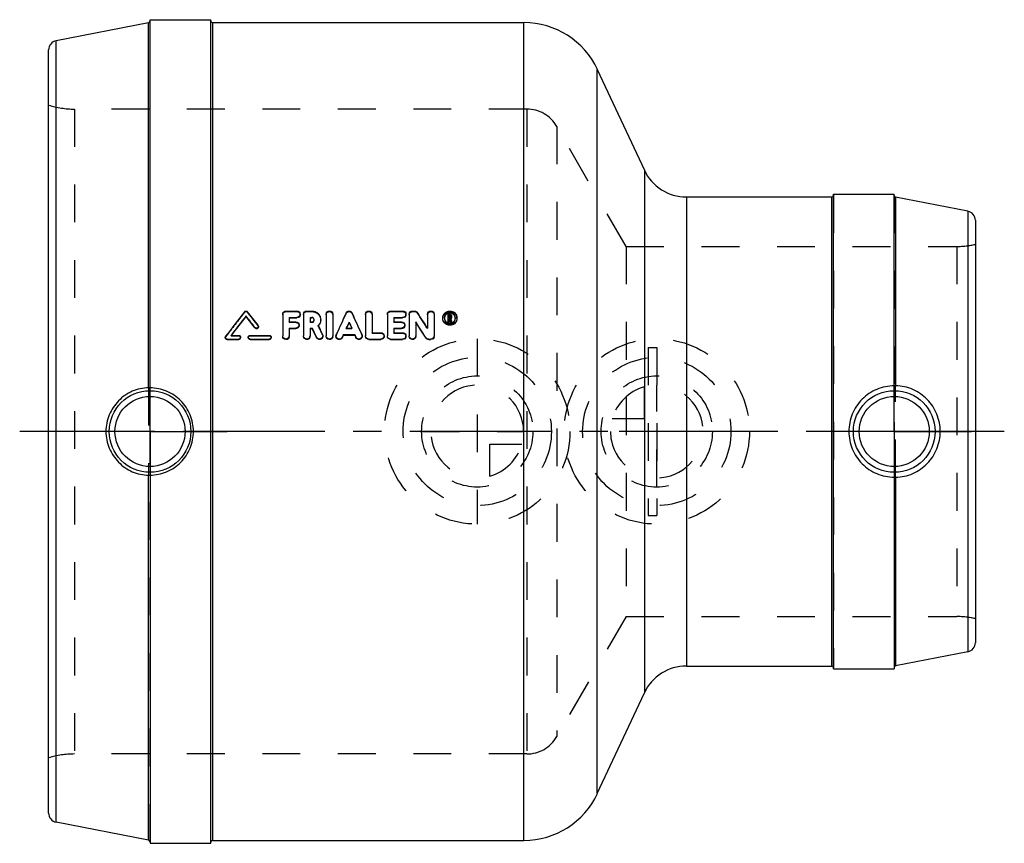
# Model space of a CAD drawing. Header units: millimetres. Extents: x 415 to 585, y 429 to 571.
import ezdxf

# ---------------------------------------------------------------- set-up
doc = ezdxf.new("R2010")
doc.units = ezdxf.units.MM
doc.header["$LTSCALE"] = 65.185185
doc.linetypes.add('CENTER', pattern=[0.6, 0.375, -0.075, 0.075, -0.075])
doc.linetypes.add('HIDDEN', pattern=[0.2, 0.1, -0.1])
for name, color, linetype in [('ACHSEN_S', 7, 'CONTINUOUS'), ('KOERPER', 7, 'CONTINUOUS'), ('KONST.EL_MIT_GEO', 7, 'CONTINUOUS'), ('KURVEN', 7, 'CONTINUOUS')]:
    doc.layers.add(name, color=color, linetype=linetype)

msp = doc.modelspace()

# ---------------------------------------------------------------- linework, layer by layer
at = {"layer": 'ACHSEN_S', "color": 2, "linetype": 'CENTER'}
msp.add_line((585, 500), (415, 500), dxfattribs=at)
at = {"layer": 'KOERPER', "color": 7, "linetype": 'Continuous'}
for p, q in [((437.5, 507.52), (437.5, 571.1)), ((437.5, 571.1), (448, 571.1)), ((448, 428.9), (448, 571.1)), ((448.3, 570.6), (502.05, 570.6)), ((514.73, 562.52), (522.85, 545.12)), ((555.5, 541), (566, 541)), ((555.5, 459), (555.5, 541)), ((566, 507.88), (566, 541)), ((530.1, 540.5), (555.2, 540.5)), ((437.5, 492.48), (437.5, 428.9)), ((566, 492.12), (566, 459)), ((530.1, 459.5), (555.2, 459.5)), ((555.5, 459), (566, 459)), ((514.73, 437.48), (522.85, 454.88)), ((437.5, 428.9), (448, 428.9)), ((448.3, 429.4), (502.05, 429.4))]:
    msp.add_line(p, q, dxfattribs=at)
at = {"layer": 'KOERPER', "color": 2, "linetype": 'CENTER'}
for p, q in [((437.5, 500), (437.5, 507.52)), ((566, 500), (566, 507.88)), ((437.5, 500), (424.19, 500)), ((437.5, 500), (437.5, 492.48)), ((437.5, 500), (450.81, 500)), ((566, 500), (552.69, 500)), ((566, 500), (579.31, 500)), ((566, 500), (566, 492.12))]:
    msp.add_line(p, q, dxfattribs=at)
at = {"layer": 'KOERPER', "color": 7, "linetype": 'Continuous'}
for points, knots in [([(445, 500), (445, 500.98), (444.61, 502.95), (442.95, 505.45), (440.45, 507.13), (438.48, 507.52), (437.5, 507.52)], [0, 0, 0, 0, 0.250124, 0.500017, 0.749901, 1, 1, 1, 1]), ([(566, 507.88), (564.98, 507.88), (562.91, 507.46), (560.31, 505.7), (558.57, 503.09), (558.16, 501.02), (558.16, 500)], [0, 0, 0, 0, 0.250346, 0.499958, 0.7496, 1, 1, 1, 1]), ([(437.5, 492.48), (438.48, 492.48), (440.45, 492.87), (442.95, 494.55), (444.61, 497.05), (445, 499.02), (445, 500)], [0, 0, 0, 0, 0.250098, 0.499984, 0.749875, 1, 1, 1, 1]), ([(558.16, 500), (558.16, 498.98), (558.57, 496.91), (560.31, 494.3), (562.91, 492.54), (564.98, 492.12), (566, 492.12)], [0, 0, 0, 0, 0.2504, 0.500043, 0.749654, 1, 1, 1, 1])]:
    msp.add_open_spline(points, degree=3, knots=knots, dxfattribs=at)
at = {"layer": 'KONST.EL_MIT_GEO', "color": 7, "linetype": 'Continuous'}
for p, q in [((437.26, 570.55), (421.29, 567.45)), ((437.26, 507.55), (437.26, 570.55)), ((448.3, 570.6), (448.3, 429.4)), ((502.05, 429.4), (502.05, 570.6)), ((421.29, 432.55), (421.29, 567.45)), ((420, 434.12), (420, 565.88)), ((514.73, 437.48), (514.73, 562.52)), ((522.85, 545.12), (522.85, 454.88)), ((530.1, 540.5), (530.1, 459.5)), ((555.2, 459.5), (555.2, 540.5)), ((578.71, 538.03), (566.24, 540.45)), ((566.24, 540.45), (566.24, 507.9)), ((578.71, 538.03), (578.71, 461.97)), ((580, 536.46), (580, 463.54)), ((460.41, 520.26), (460.41, 516.5)), ((460.98, 520.8), (462.86, 520.8)), ((464, 520.26), (464, 516.5)), ((464.56, 520.8), (465.44, 520.8)), ((467.91, 520.26), (467.91, 516.5)), ((469.04, 520.26), (469.04, 516.5)), ((474.71, 520.26), (474.71, 516.5)), ((475.84, 520.26), (475.84, 517.05)), ((478.48, 520.26), (478.48, 516.5)), ((479.05, 520.8), (481.13, 520.8)), ((482.26, 520.26), (482.26, 516.5)), ((482.82, 520.8), (483.2, 520.8)), ((485.43, 520.26), (485.43, 517.84)), ((486.56, 520.26), (486.56, 516.5)), ((488.99, 518.9), (488.99, 520.26)), ((488.99, 520.26), (489.27, 520.26)), ((454.08, 519.87), (454.08, 519.96)), ((461.54, 519.71), (461.54, 518.93)), ((461.54, 519.71), (462.86, 519.71)), ((461.54, 519.63), (462.86, 519.63)), ((461.54, 518.93), (462.68, 518.93)), ((462.86, 519.63), (462.86, 519.71)), ((465.13, 519.71), (465.13, 518.93)), ((465.13, 519.71), (465.44, 519.71)), ((465.13, 519.63), (465.44, 519.63)), ((465.13, 518.93), (465.44, 518.93)), ((465.44, 519.63), (465.44, 519.71)), ((471.88, 518.82), (471.88, 518.9)), ((479.61, 519.71), (479.61, 518.93)), ((479.61, 519.71), (481.12, 519.71)), ((479.61, 519.63), (481.12, 519.63)), ((479.61, 518.93), (480.94, 518.93)), ((481.12, 519.63), (481.12, 519.71)), ((483.39, 518.93), (483.39, 516.5)), ((488.99, 518.98), (489.18, 518.98)), ((488.99, 518.9), (489.18, 518.9)), ((489.16, 520.07), (489.16, 519.69)), ((489.16, 520.07), (489.27, 520.07)), ((489.16, 519.99), (489.27, 519.99)), ((489.16, 519.69), (489.27, 519.69)), ((489.18, 518.9), (489.18, 519.51)), ((489.18, 519.51), (489.24, 519.51)), ((489.18, 519.43), (489.24, 519.43)), ((489.24, 519.51), (489.26, 519.39)), ((489.24, 519.43), (489.25, 519.37)), ((489.25, 519.37), (489.29, 519.19)), ((489.26, 519.39), (489.32, 519.16)), ((489.27, 519.99), (489.27, 520.07)), ((489.29, 519.19), (489.3, 519.13)), ((489.3, 519.13), (489.35, 518.94)), ((489.32, 519.16), (489.33, 519.1)), ((489.33, 519.1), (489.35, 519.02)), ((489.35, 519.02), (489.36, 518.98)), ((489.36, 518.9), (489.36, 518.98)), ((489.36, 518.98), (489.55, 518.98)), ((489.36, 518.9), (489.55, 518.9)), ((489.37, 519.98), (489.37, 519.79)), ((489.42, 519.55), (489.46, 519.36)), ((489.46, 519.36), (489.48, 519.3)), ((489.48, 519.3), (489.54, 519.04)), ((489.54, 519.04), (489.55, 518.98)), ((489.55, 519.98), (489.55, 519.79)), ((489.55, 518.9), (489.55, 518.98)), ((455.62, 517.87), (455.62, 517.95)), ((461.54, 517.84), (461.54, 516.5)), ((461.54, 517.84), (462.67, 517.84)), ((461.54, 517.76), (462.67, 517.76)), ((462.67, 517.76), (462.67, 517.84)), ((465.13, 517.84), (465.13, 516.5)), ((465.13, 517.84), (465.51, 517.84)), ((465.13, 517.76), (465.51, 517.76)), ((465.51, 517.76), (465.51, 517.84)), ((466.54, 518.29), (466.63, 518.12)), ((471.39, 517.84), (472.36, 517.84)), ((475.84, 517.05), (477.35, 517.05)), ((479.61, 517.84), (479.61, 517.05)), ((479.61, 517.84), (480.94, 517.84)), ((479.61, 517.76), (480.94, 517.76)), ((479.61, 517.05), (481.13, 517.05)), ((480.94, 517.76), (480.94, 517.84)), ((450.83, 515.88), (450.83, 515.95)), ((450.83, 515.95), (452.81, 515.95)), ((450.83, 515.88), (452.81, 515.88)), ((451.49, 516.59), (452.81, 516.59)), ((452.81, 515.88), (452.81, 515.95)), ((454.79, 516.59), (458.1, 516.59)), ((454.79, 515.88), (454.79, 515.95)), ((454.79, 515.95), (458.09, 515.95)), ((454.79, 515.88), (458.09, 515.88)), ((458.09, 515.88), (458.09, 515.95)), ((466.26, 516.2), (466.26, 516.27)), ((470.9, 516.73), (470.69, 516.28)), ((470.9, 516.66), (470.69, 516.21)), ((470.69, 516.21), (470.69, 516.28)), ((470.9, 516.66), (470.9, 516.73)), ((470.9, 516.73), (472.85, 516.73)), ((470.9, 516.66), (472.85, 516.66)), ((472.85, 516.66), (472.85, 516.73)), ((472.85, 516.73), (473.06, 516.28)), ((472.85, 516.66), (473.06, 516.21)), ((473.06, 516.21), (473.06, 516.28)), ((475.28, 515.88), (475.27, 515.95)), ((475.27, 515.95), (477.35, 515.95)), ((475.28, 515.88), (477.35, 515.88)), ((477.35, 515.88), (477.35, 515.95)), ((479.05, 515.88), (479.05, 515.95)), ((479.05, 515.95), (481.12, 515.95)), ((479.05, 515.88), (481.12, 515.88)), ((481.12, 515.88), (481.12, 515.95)), ((485.14, 516.14), (485.14, 516.21)), ((485.62, 515.88), (485.62, 515.95)), ((485.62, 515.95), (485.99, 515.95)), ((485.62, 515.88), (485.99, 515.88)), ((485.99, 515.88), (485.99, 515.95)), ((437.26, 429.45), (437.26, 492.45)), ((566.24, 492.1), (566.24, 459.55)), ((578.71, 461.97), (566.24, 459.55)), ((437.26, 429.45), (421.29, 432.55))]:
    msp.add_line(p, q, dxfattribs=at)
at = {"layer": 'KONST.EL_MIT_GEO', "color": 8, "linetype": 'HIDDEN'}
for p, q in [((437.5, 429.15), (437.5, 570.85)), ((448, 429.1), (448, 570.9)), ((424.45, 555.67), (424.45, 444.32)), ((502.54, 555.67), (424.45, 555.67)), ((502.54, 555.67), (502.54, 444.32)), ((507.73, 552.67), (507.73, 447.32)), ((519.7, 531.95), (507.73, 552.67)), ((555.5, 540.8), (555.5, 459.2)), ((566, 540.75), (566, 459.25)), ((519.7, 531.95), (519.7, 468.05)), ((519.7, 531.95), (576.78, 531.95)), ((576.78, 531.95), (576.78, 468.05)), ((453.81, 520.58), (453.81, 520.67)), ((454.34, 520.58), (454.34, 520.67)), ((460.98, 520.71), (460.98, 520.8)), ((460.98, 520.71), (462.86, 520.71)), ((462.86, 520.71), (462.86, 520.8)), ((463.43, 520.17), (463.43, 520.26)), ((464.56, 520.71), (464.56, 520.8)), ((464.56, 520.71), (465.44, 520.71)), ((465.44, 520.71), (465.44, 520.8)), ((471.36, 520.39), (471.36, 520.48)), ((472.39, 520.39), (472.39, 520.48)), ((479.05, 520.71), (479.05, 520.8)), ((479.05, 520.71), (481.12, 520.71)), ((481.12, 520.71), (481.13, 520.8)), ((481.69, 520.17), (481.69, 520.26)), ((482.82, 520.71), (482.82, 520.8)), ((482.82, 520.71), (483.2, 520.71)), ((483.2, 520.71), (483.2, 520.8)), ((483.68, 520.46), (483.68, 520.55)), ((489.27, 520.17), (489.27, 520.26)), ((461.54, 518.85), (461.54, 518.93)), ((461.54, 518.85), (462.67, 518.85)), ((462.67, 518.85), (462.68, 518.93)), ((465.13, 518.85), (465.13, 518.93)), ((465.13, 518.85), (465.44, 518.85)), ((465.44, 518.85), (465.44, 518.93)), ((465.84, 519.24), (465.84, 519.32)), ((466.97, 519.24), (466.97, 519.32)), ((479.61, 518.85), (479.61, 518.93)), ((479.61, 518.85), (480.94, 518.85)), ((480.94, 518.85), (480.94, 518.93)), ((488.05, 519.53), (488.05, 519.62)), ((488.33, 519.53), (488.33, 519.62)), ((488.99, 520.17), (489.27, 520.17)), ((489.16, 519.61), (489.16, 519.69)), ((489.16, 519.61), (489.27, 519.61)), ((489.24, 519.43), (489.24, 519.51)), ((489.27, 519.61), (489.27, 519.69)), ((489.35, 518.94), (489.36, 518.9)), ((489.37, 519.71), (489.37, 519.79)), ((489.42, 519.47), (489.42, 519.55)), ((489.42, 519.47), (489.55, 518.9)), ((489.55, 519.71), (489.55, 519.79)), ((490.22, 519.53), (490.22, 519.62)), ((490.5, 519.53), (490.5, 519.62)), ((456.15, 518.26), (456.15, 518.33)), ((456.22, 518.07), (456.22, 518.14)), ((463.24, 518.31), (463.24, 518.39)), ((466.54, 518.21), (466.54, 518.29)), ((471.39, 517.76), (471.39, 517.84)), ((471.42, 517.82), (471.39, 517.76)), ((471.39, 517.76), (472.36, 517.76)), ((472.33, 517.82), (472.36, 517.76)), ((472.36, 517.76), (472.36, 517.84)), ((475.84, 516.98), (475.84, 517.05)), ((475.84, 516.98), (477.35, 516.98)), ((477.35, 516.98), (477.35, 517.05)), ((479.61, 516.98), (479.61, 517.05)), ((479.61, 516.98), (481.12, 516.98)), ((481.12, 516.98), (481.13, 517.05)), ((481.5, 518.31), (481.5, 518.39)), ((485.43, 517.76), (485.43, 517.84)), ((450.5, 516.27), (450.5, 516.2)), ((450.57, 516.4), (450.57, 516.47)), ((451.49, 516.52), (451.49, 516.59)), ((451.52, 516.57), (451.49, 516.52)), ((451.49, 516.52), (452.81, 516.52)), ((451.54, 516.59), (451.52, 516.57)), ((452.81, 516.52), (452.81, 516.59)), ((453.14, 516.2), (453.14, 516.27)), ((454.46, 516.27), (454.46, 516.2)), ((454.79, 516.52), (454.79, 516.59)), ((454.79, 516.52), (458.09, 516.52)), ((458.09, 516.52), (458.1, 516.59)), ((458.42, 516.2), (458.42, 516.27)), ((460.41, 516.43), (460.41, 516.5)), ((461.54, 516.43), (461.54, 516.5)), ((464, 516.43), (464, 516.5)), ((465.13, 516.43), (465.13, 516.5)), ((467.29, 516.67), (467.29, 516.74)), ((467.34, 516.43), (467.34, 516.5)), ((467.91, 516.43), (467.91, 516.5)), ((469.04, 516.43), (469.04, 516.5)), ((469.61, 516.5), (469.61, 516.44)), ((469.66, 516.65), (469.66, 516.72)), ((474.1, 516.65), (474.1, 516.72)), ((474.14, 516.43), (474.14, 516.5)), ((474.71, 516.43), (474.71, 516.5)), ((477.92, 516.43), (477.92, 516.5)), ((478.48, 516.43), (478.48, 516.5)), ((481.69, 516.43), (481.69, 516.5)), ((482.26, 516.43), (482.26, 516.5)), ((483.39, 516.43), (483.39, 516.5)), ((486.56, 516.43), (486.56, 516.5)), ((523.5, 514.5), (525, 514.5)), ((523.5, 514.5), (523.5, 485.5)), ((525, 514.5), (525, 485.5)), ((437.26, 507.55), (437.26, 492.45)), ((566.24, 492.1), (566.24, 507.9)), ((523.5, 485.5), (525, 485.5)), ((519.7, 468.05), (507.73, 447.32)), ((519.7, 468.05), (576.78, 468.05)), ((502.54, 444.32), (424.45, 444.32))]:
    msp.add_line(p, q, dxfattribs=at)
at = {"layer": 'KONST.EL_MIT_GEO', "color": 7, "linetype": 'Continuous'}
for centre, radius in [((437.5, 500), 7.05), ((566, 500), 7.05), ((437.5, 500), 6.05), ((566, 500), 6.05)]:
    msp.add_circle(centre, radius, dxfattribs=at)
for centre, radius, start, end in [((437.2, 570.85), 0.3, 281, 360), ((448.3, 570.9), 0.3, 180, 270), ((502.05, 556.6), 14, 25, 90), ((421.6, 565.88), 1.6, 101, 180), ((530.1, 548.5), 8, 205, 270), ((555.2, 540.8), 0.3, 270, 360), ((566.3, 540.75), 0.3, 180, 259), ((578.4, 536.46), 1.6, 360, 79), ((1057.01, 52.6), 763.51, 142.18966, 142.58817), ((-145.95, 54.86), 759.82, 37.58771, 37.81058), ((1247.45, 166.08), 853.18, 155.4566, 155.7333), ((-303.51, 166.16), 852.98, 24.26664, 24.54338), ((-154.27, 106.74), 760.4, 32.7266, 32.96945), ((489.27, 519.96), 0.299, 82.4964, 89.9234), ((1059.72, 51.16), 765.88, 142.2583, 142.57554), ((1056.35, 51.7), 762.84, 142.14062, 142.45162), ((-149.64, 52.65), 763.44, 37.55175, 37.74181), ((-146.43, 53.07), 760.6, 37.6692, 37.85947), ((465.46, 519.32), 0.38, 354.0316, 0.0512), ((-164.91, 100.74), 771.47, 32.58396, 32.82427), ((-161.02, 101.4), 767.81, 32.6943, 32.93503), ((489.17, 519.62), 1.13, 167.4825, 180.1306), ((489.27, 519.68), 0.973, 247.1382, 260.7943), ((489.28, 519.79), 0.28, 300.9846, 320.3323), ((489.27, 519.67), 0.965, 280.0261, 293.1288), ((489.28, 519.71), 0.272, 307.4697, 320.7694), ((489.28, 519.98), 0.272, 15.8605, 22.9205), ((489.37, 519.62), 1.13, 359.9219, 12.5855), ((-296.81, 152.24), 845.46, 25.50373, 25.62143), ((-291.57, 153.14), 840.31, 25.59827, 25.71628), ((450.82, 516.27), 0.316, 168.8244, 180.0364), ((454.78, 516.27), 0.317, 166.0662, 180.047), ((470.16, 516.5), 0.549, 171.2978, 179.7182), ((578.4, 463.54), 1.6, 281, 0), ((530.1, 451.5), 8, 90, 155), ((555.2, 459.2), 0.3, 0, 90), ((566.3, 459.25), 0.3, 101, 180), ((502.05, 443.4), 14, 270, 335), ((421.6, 434.12), 1.6, 180, 259), ((437.2, 429.15), 0.3, 0, 79), ((448.3, 429.1), 0.3, 90, 180)]:
    msp.add_arc(centre, radius, start, end, dxfattribs=at)
at = {"layer": 'KONST.EL_MIT_GEO', "color": 8, "linetype": 'HIDDEN'}
for centre, radius, start, end in [((424.45, 570.67), 15, 252.7461, 270), ((502.54, 549.67), 6, 30, 90), ((576.78, 546.95), 15, 270, 282.4015), ((1053.79, 53.04), 760.64, 142.07192, 142.47087), ((-141.78, 56.04), 755.76, 37.70506, 37.92848), ((1241.76, 167.1), 847.55, 155.36469, 155.64217), ((-298.01, 167.1), 847.55, 24.35783, 24.63531), ((-150.45, 107.38), 756.8, 32.83719, 33.08047), ((462.92, 520.17), 0.512, 352.0666, 359.9958), ((465.48, 519.24), 0.364, 359.9953, 6.0714), ((481.18, 520.17), 0.512, 352.0666, 359.9958), ((489.25, 519.53), 0.916, 177.493, 180.0084), ((489.27, 519.73), 0.296, 300.9835, 307.4294), ((489.31, 519.53), 0.911, 359.9922, 2.5446), ((462.72, 518.31), 0.518, 352.116, 359.9964), ((465.43, 519.32), 1.57, 315.0837, 317.1851), ((-287.15, 154.66), 836.8, 25.63328, 25.75096), ((480.98, 518.31), 0.518, 352.116, 359.9964), ((452.82, 516.2), 0.32, 346.8293, 359.992), ((458.1, 516.2), 0.32, 346.8293, 359.992), ((461, 516.43), 0.544, 352.03, 0.0496), ((464.58, 516.43), 0.544, 352.03, 0.0496), ((466.79, 516.43), 0.55, 354.2894, 359.9788), ((468.5, 516.43), 0.544, 352.03, 0.0496), ((473.59, 516.43), 0.55, 353.005, 359.9795), ((477.39, 516.43), 0.525, 352.1637, 359.997), ((481.17, 516.43), 0.525, 352.1637, 359.997), ((482.84, 516.43), 0.544, 352.03, 0.0496), ((486.02, 516.43), 0.543, 352.3112, 0.0465), ((576.78, 453.05), 15, 77.5985, 90), ((502.54, 450.32), 6, 270, 330), ((424.45, 429.32), 15, 90, 107.2539)]:
    msp.add_arc(centre, radius, start, end, dxfattribs=at)
at = {"layer": 'KONST.EL_MIT_GEO', "color": 7, "linetype": 'Continuous'}
for points, knots in [([(453.81, 520.67), (453.87, 520.75), (454.08, 520.85), (454.28, 520.75), (454.34, 520.67)], [0, 0, 0, 0, 0.500065, 1, 1, 1, 1]), ([(460.41, 520.26), (460.41, 520.4), (460.54, 520.69), (460.83, 520.8), (460.98, 520.8)], [0, 0, 0, 0, 0.492536, 1, 1, 1, 1]), ([(462.86, 520.8), (463.01, 520.8), (463.3, 520.69), (463.43, 520.4), (463.43, 520.26)], [0, 0, 0, 0, 0.507504, 1, 1, 1, 1]), ([(463.43, 520.26), (463.43, 520.12), (463.3, 519.82), (463.01, 519.71), (462.86, 519.71)], [0, 0, 0, 0, 0.492735, 1, 1, 1, 1]), ([(464, 520.26), (464, 520.4), (464.12, 520.69), (464.42, 520.8), (464.56, 520.8)], [0, 0, 0, 0, 0.492536, 1, 1, 1, 1]), ([(465.44, 520.8), (465.64, 520.8), (466.04, 520.73), (466.55, 520.4), (466.89, 519.91), (466.97, 519.51), (466.97, 519.32)], [0, 0, 0, 0, 0.254752, 0.506493, 0.754404, 1, 1, 1, 1]), ([(467.91, 520.26), (467.91, 520.4), (468.04, 520.69), (468.48, 520.86), (468.91, 520.69), (469.04, 520.4), (469.04, 520.26)], [0, 0, 0, 0, 0.246287, 0.500024, 0.753758, 1, 1, 1, 1]), ([(471.36, 520.48), (471.4, 520.57), (471.55, 520.74), (471.88, 520.83), (472.2, 520.74), (472.35, 520.57), (472.39, 520.48)], [0, 0, 0, 0, 0.247403, 0.500018, 0.752619, 1, 1, 1, 1]), ([(474.71, 520.26), (474.71, 520.4), (474.84, 520.69), (475.28, 520.86), (475.71, 520.69), (475.84, 520.4), (475.84, 520.26)], [0, 0, 0, 0, 0.246287, 0.500024, 0.753758, 1, 1, 1, 1]), ([(478.48, 520.26), (478.48, 520.4), (478.61, 520.69), (478.91, 520.8), (479.05, 520.8)], [0, 0, 0, 0, 0.492536, 1, 1, 1, 1]), ([(481.69, 520.26), (481.69, 520.12), (481.57, 519.82), (481.27, 519.71), (481.12, 519.71)], [0, 0, 0, 0, 0.492735, 1, 1, 1, 1]), ([(481.13, 520.8), (481.27, 520.8), (481.57, 520.69), (481.69, 520.4), (481.69, 520.26)], [0, 0, 0, 0, 0.507504, 1, 1, 1, 1]), ([(482.26, 520.26), (482.26, 520.4), (482.38, 520.69), (482.68, 520.8), (482.82, 520.8)], [0, 0, 0, 0, 0.492536, 1, 1, 1, 1]), ([(483.2, 520.8), (483.29, 520.8), (483.48, 520.76), (483.63, 520.62), (483.68, 520.55)], [0, 0, 0, 0, 0.504434, 1, 1, 1, 1]), ([(485.43, 520.26), (485.43, 520.4), (485.56, 520.69), (485.99, 520.86), (486.43, 520.69), (486.56, 520.4), (486.56, 520.26)], [0, 0, 0, 0, 0.246287, 0.500024, 0.753758, 1, 1, 1, 1]), ([(488.07, 519.86), (488.13, 520.12), (488.45, 520.62), (489.27, 520.89), (490.1, 520.62), (490.42, 520.13), (490.47, 519.87)], [0, 0, 0, 0, 0.246857, 0.499977, 0.753118, 1, 1, 1, 1]), ([(488.89, 520.45), (488.73, 520.38), (488.44, 520.15), (488.33, 519.79), (488.33, 519.62)], [0, 0, 0, 0, 0.504818, 1, 1, 1, 1]), ([(488.9, 520.37), (488.8, 520.33), (488.62, 520.21), (488.48, 520.04), (488.43, 519.95)], [0, 0, 0, 0, 0.503618, 1, 1, 1, 1]), ([(489.64, 520.46), (489.52, 520.5), (489.27, 520.55), (489.01, 520.5), (488.89, 520.45)], [0, 0, 0, 0, 0.500202, 1, 1, 1, 1]), ([(490.22, 519.62), (490.22, 519.79), (490.1, 520.16), (489.81, 520.39), (489.64, 520.46)], [0, 0, 0, 0, 0.495104, 1, 1, 1, 1]), ([(490.11, 519.95), (490.04, 520.09), (489.88, 520.25), (489.69, 520.35), (489.64, 520.37)], [0, 0, 0, 0, 0.745898, 1, 1, 1, 1]), ([(462.68, 518.93), (462.82, 518.93), (463.12, 518.82), (463.24, 518.53), (463.24, 518.39)], [0, 0, 0, 0, 0.506156, 1, 1, 1, 1]), ([(463.42, 520.1), (463.41, 519.97), (463.27, 519.72), (463, 519.63), (462.86, 519.63)], [0, 0, 0, 0, 0.493271, 1, 1, 1, 1]), ([(465.84, 519.32), (465.84, 519.42), (465.75, 519.63), (465.54, 519.71), (465.44, 519.71)], [0, 0, 0, 0, 0.493019, 1, 1, 1, 1]), ([(465.76, 519.47), (465.7, 519.54), (465.59, 519.61), (465.47, 519.63), (465.44, 519.63)], [0, 0, 0, 0, 0.739627, 1, 1, 1, 1]), ([(465.44, 518.93), (465.54, 518.93), (465.73, 519), (465.83, 519.19), (465.84, 519.28)], [0, 0, 0, 0, 0.506458, 1, 1, 1, 1]), ([(466.97, 519.32), (466.97, 519.13), (466.9, 518.75), (466.68, 518.43), (466.54, 518.29)], [0, 0, 0, 0, 0.497089, 1, 1, 1, 1]), ([(466.97, 519.24), (466.97, 519.06), (466.9, 518.7), (466.71, 518.39), (466.58, 518.26)], [0, 0, 0, 0, 0.496716, 1, 1, 1, 1]), ([(480.94, 518.93), (481.08, 518.93), (481.38, 518.82), (481.5, 518.53), (481.5, 518.39)], [0, 0, 0, 0, 0.506156, 1, 1, 1, 1]), ([(481.69, 520.1), (481.67, 519.97), (481.53, 519.72), (481.26, 519.63), (481.12, 519.63)], [0, 0, 0, 0, 0.493271, 1, 1, 1, 1]), ([(490.5, 519.62), (490.5, 519.46), (490.43, 519.15), (490.07, 518.63), (489.27, 518.3), (488.47, 518.63), (488.11, 519.15), (488.04, 519.46), (488.05, 519.62)], [0, 0, 0, 0, 0.123868, 0.249163, 0.499984, 0.750817, 0.876124, 1, 1, 1, 1]), ([(490.47, 519.28), (490.41, 519.03), (490.1, 518.53), (489.27, 518.26), (488.45, 518.53), (488.13, 519.03), (488.07, 519.28)], [0, 0, 0, 0, 0.247142, 0.500107, 0.753059, 1, 1, 1, 1]), ([(488.43, 519.21), (488.5, 519.07), (488.66, 518.9), (488.85, 518.8), (488.9, 518.78)], [0, 0, 0, 0, 0.745736, 1, 1, 1, 1]), ([(489.37, 519.98), (489.37, 520), (489.34, 520.05), (489.29, 520.07), (489.27, 520.07)], [0, 0, 0, 0, 0.492866, 1, 1, 1, 1]), ([(456.22, 518.14), (456.22, 518.08), (456.17, 517.94), (456, 517.82), (455.78, 517.81), (455.66, 517.9), (455.62, 517.95)], [0, 0, 0, 0, 0.245801, 0.496171, 0.749265, 1, 1, 1, 1]), ([(456.2, 517.97), (456.19, 517.92), (456.12, 517.81), (455.95, 517.73), (455.76, 517.75), (455.66, 517.83), (455.62, 517.87)], [0, 0, 0, 0, 0.247235, 0.497851, 0.751355, 1, 1, 1, 1]), ([(463.24, 518.39), (463.24, 518.24), (463.12, 517.95), (462.82, 517.83), (462.67, 517.84)], [0, 0, 0, 0, 0.494068, 1, 1, 1, 1]), ([(463.24, 518.24), (463.22, 518.11), (463.08, 517.85), (462.81, 517.76), (462.67, 517.76)], [0, 0, 0, 0, 0.494182, 1, 1, 1, 1]), ([(477.35, 517.05), (477.5, 517.05), (477.79, 516.94), (477.92, 516.64), (477.92, 516.5)], [0, 0, 0, 0, 0.504933, 1, 1, 1, 1]), ([(481.5, 518.39), (481.5, 518.24), (481.38, 517.95), (481.08, 517.83), (480.94, 517.84)], [0, 0, 0, 0, 0.494068, 1, 1, 1, 1]), ([(481.5, 518.24), (481.48, 518.11), (481.34, 517.85), (481.07, 517.76), (480.94, 517.76)], [0, 0, 0, 0, 0.494182, 1, 1, 1, 1]), ([(481.13, 517.05), (481.27, 517.05), (481.57, 516.94), (481.69, 516.64), (481.69, 516.5)], [0, 0, 0, 0, 0.504933, 1, 1, 1, 1]), ([(450.83, 515.95), (450.75, 515.95), (450.57, 516.02), (450.5, 516.19), (450.5, 516.27)], [0, 0, 0, 0, 0.504861, 1, 1, 1, 1]), ([(450.83, 515.88), (450.75, 515.88), (450.57, 515.95), (450.5, 516.12), (450.5, 516.2)], [0, 0, 0, 0, 0.503894, 1, 1, 1, 1]), ([(452.81, 516.59), (452.9, 516.59), (453.07, 516.53), (453.14, 516.35), (453.14, 516.27)], [0, 0, 0, 0, 0.504956, 1, 1, 1, 1]), ([(453.14, 516.27), (453.14, 516.19), (453.07, 516.02), (452.9, 515.95), (452.81, 515.95)], [0, 0, 0, 0, 0.495186, 1, 1, 1, 1]), ([(453.13, 516.13), (453.12, 516.06), (453.03, 515.93), (452.88, 515.88), (452.81, 515.88)], [0, 0, 0, 0, 0.496277, 1, 1, 1, 1]), ([(454.79, 515.95), (454.71, 515.95), (454.53, 516.02), (454.46, 516.19), (454.46, 516.27)], [0, 0, 0, 0, 0.504859, 1, 1, 1, 1]), ([(454.79, 515.88), (454.71, 515.88), (454.54, 515.95), (454.46, 516.12), (454.46, 516.2)], [0, 0, 0, 0, 0.504826, 1, 1, 1, 1]), ([(454.47, 516.35), (454.49, 516.42), (454.57, 516.55), (454.72, 516.6), (454.79, 516.59)], [0, 0, 0, 0, 0.495715, 1, 1, 1, 1]), ([(458.42, 516.27), (458.42, 516.19), (458.35, 516.02), (458.18, 515.95), (458.09, 515.95)], [0, 0, 0, 0, 0.495186, 1, 1, 1, 1]), ([(458.42, 516.13), (458.4, 516.06), (458.31, 515.93), (458.17, 515.88), (458.09, 515.88)], [0, 0, 0, 0, 0.496277, 1, 1, 1, 1]), ([(458.1, 516.59), (458.18, 516.59), (458.35, 516.53), (458.42, 516.35), (458.42, 516.27)], [0, 0, 0, 0, 0.504956, 1, 1, 1, 1]), ([(461.54, 516.5), (461.54, 516.36), (461.42, 516.06), (460.98, 515.89), (460.54, 516.06), (460.41, 516.36), (460.41, 516.5)], [0, 0, 0, 0, 0.247657, 0.500019, 0.752385, 1, 1, 1, 1]), ([(461.54, 516.36), (461.52, 516.22), (461.37, 515.96), (460.94, 515.83), (460.53, 516.01), (460.41, 516.3), (460.41, 516.43)], [0, 0, 0, 0, 0.247137, 0.499545, 0.751901, 1, 1, 1, 1]), ([(465.13, 516.5), (465.13, 516.36), (465, 516.06), (464.56, 515.89), (464.12, 516.06), (463.99, 516.36), (464, 516.5)], [0, 0, 0, 0, 0.247657, 0.500019, 0.752385, 1, 1, 1, 1]), ([(465.12, 516.36), (465.1, 516.22), (464.95, 515.96), (464.52, 515.83), (464.11, 516.01), (464, 516.3), (464, 516.43)], [0, 0, 0, 0, 0.247137, 0.499545, 0.751901, 1, 1, 1, 1]), ([(467.34, 516.5), (467.34, 516.38), (467.25, 516.13), (466.91, 515.92), (466.51, 515.96), (466.32, 516.16), (466.26, 516.27)], [0, 0, 0, 0, 0.246808, 0.497716, 0.750415, 1, 1, 1, 1]), ([(467.34, 516.38), (467.33, 516.26), (467.22, 516.03), (466.88, 515.85), (466.5, 515.91), (466.32, 516.09), (466.26, 516.2)], [0, 0, 0, 0, 0.246903, 0.497564, 0.750182, 1, 1, 1, 1]), ([(469.04, 516.5), (469.04, 516.36), (468.92, 516.06), (468.47, 515.89), (468.03, 516.06), (467.91, 516.36), (467.91, 516.5)], [0, 0, 0, 0, 0.247657, 0.500019, 0.752385, 1, 1, 1, 1]), ([(469.04, 516.36), (469.02, 516.22), (468.86, 515.96), (468.43, 515.83), (468.02, 516.01), (467.91, 516.3), (467.91, 516.43)], [0, 0, 0, 0, 0.247137, 0.499545, 0.751901, 1, 1, 1, 1]), ([(470.69, 516.28), (470.64, 516.17), (470.45, 515.97), (470.05, 515.92), (469.7, 516.12), (469.61, 516.38), (469.61, 516.5)], [0, 0, 0, 0, 0.249512, 0.502267, 0.753261, 1, 1, 1, 1]), ([(470.69, 516.21), (470.64, 516.1), (470.45, 515.9), (470.05, 515.85), (469.7, 516.05), (469.61, 516.31), (469.61, 516.44)], [0, 0, 0, 0, 0.249162, 0.50188, 0.752962, 1, 1, 1, 1]), ([(474.14, 516.5), (474.14, 516.38), (474.05, 516.12), (473.7, 515.92), (473.3, 515.97), (473.11, 516.17), (473.06, 516.28)], [0, 0, 0, 0, 0.246846, 0.497825, 0.750527, 1, 1, 1, 1]), ([(474.14, 516.37), (474.12, 516.25), (474.01, 516.02), (473.67, 515.85), (473.29, 515.91), (473.11, 516.1), (473.06, 516.21)], [0, 0, 0, 0, 0.247013, 0.49778, 0.750342, 1, 1, 1, 1]), ([(475.27, 515.95), (475.13, 515.95), (474.83, 516.06), (474.71, 516.36), (474.71, 516.5)], [0, 0, 0, 0, 0.504748, 1, 1, 1, 1]), ([(475.28, 515.88), (475.13, 515.88), (474.83, 516), (474.71, 516.29), (474.71, 516.43)], [0, 0, 0, 0, 0.50383, 1, 1, 1, 1]), ([(477.92, 516.5), (477.92, 516.36), (477.79, 516.06), (477.49, 515.95), (477.35, 515.95)], [0, 0, 0, 0, 0.495276, 1, 1, 1, 1]), ([(477.91, 516.36), (477.89, 516.23), (477.76, 515.98), (477.48, 515.88), (477.35, 515.88)], [0, 0, 0, 0, 0.495163, 1, 1, 1, 1]), ([(479.05, 515.95), (478.9, 515.95), (478.61, 516.06), (478.48, 516.36), (478.48, 516.5)], [0, 0, 0, 0, 0.504748, 1, 1, 1, 1]), ([(479.05, 515.88), (478.91, 515.88), (478.61, 516), (478.48, 516.29), (478.48, 516.43)], [0, 0, 0, 0, 0.50383, 1, 1, 1, 1]), ([(481.69, 516.5), (481.69, 516.36), (481.57, 516.06), (481.27, 515.95), (481.12, 515.95)], [0, 0, 0, 0, 0.495276, 1, 1, 1, 1]), ([(481.69, 516.36), (481.67, 516.23), (481.53, 515.98), (481.26, 515.88), (481.12, 515.88)], [0, 0, 0, 0, 0.495163, 1, 1, 1, 1]), ([(483.39, 516.5), (483.39, 516.36), (483.26, 516.06), (482.82, 515.89), (482.38, 516.06), (482.26, 516.36), (482.26, 516.5)], [0, 0, 0, 0, 0.247657, 0.500019, 0.752385, 1, 1, 1, 1]), ([(483.38, 516.36), (483.36, 516.22), (483.21, 515.96), (482.78, 515.83), (482.37, 516.01), (482.26, 516.3), (482.26, 516.43)], [0, 0, 0, 0, 0.247137, 0.499545, 0.751901, 1, 1, 1, 1]), ([(485.62, 515.95), (485.52, 515.95), (485.33, 516), (485.19, 516.13), (485.14, 516.21)], [0, 0, 0, 0, 0.502683, 1, 1, 1, 1]), ([(485.62, 515.88), (485.52, 515.88), (485.33, 515.93), (485.19, 516.06), (485.14, 516.14)], [0, 0, 0, 0, 0.503382, 1, 1, 1, 1]), ([(486.56, 516.5), (486.56, 516.36), (486.44, 516.06), (486.14, 515.95), (485.99, 515.95)], [0, 0, 0, 0, 0.495278, 1, 1, 1, 1]), ([(486.56, 516.36), (486.54, 516.23), (486.4, 515.98), (486.13, 515.88), (485.99, 515.88)], [0, 0, 0, 0, 0.493514, 1, 1, 1, 1]), ([(437.26, 507.55), (436.3, 507.53), (434.36, 507.11), (431.92, 505.42), (430.28, 502.94), (429.89, 500.97), (429.89, 500)], [0, 0, 0, 0, 0.247906, 0.497736, 0.748672, 1, 1, 1, 1]), ([(437.5, 507.54), (437.5, 507.54), (437.46, 507.54), (437.43, 507.55), (437.35, 507.55), (437.29, 507.55), (437.26, 507.55)], [0, 0, 0, 0, 0.074951, 0.282788, 0.603819, 1, 1, 1, 1]), ([(566.24, 507.9), (566.21, 507.9), (566.15, 507.9), (566.07, 507.9), (566.03, 507.89), (566, 507.9), (566, 507.89)], [0, 0, 0, 0, 0.399217, 0.720078, 0.926011, 1, 1, 1, 1]), ([(573.94, 500), (573.94, 501.02), (573.54, 503.07), (571.83, 505.68), (569.28, 507.44), (567.25, 507.88), (566.24, 507.9)], [0, 0, 0, 0, 0.250909, 0.501756, 0.751994, 1, 1, 1, 1]), ([(429.89, 500), (429.89, 499.03), (430.28, 497.06), (431.92, 494.58), (434.36, 492.89), (436.3, 492.47), (437.26, 492.45)], [0, 0, 0, 0, 0.251331, 0.502269, 0.752095, 1, 1, 1, 1]), ([(566.24, 492.1), (567.25, 492.12), (569.28, 492.56), (571.83, 494.32), (573.54, 496.93), (573.94, 498.98), (573.94, 500)], [0, 0, 0, 0, 0.248007, 0.498249, 0.749095, 1, 1, 1, 1]), ([(437.26, 492.45), (437.29, 492.45), (437.35, 492.45), (437.43, 492.45), (437.46, 492.46), (437.5, 492.46), (437.5, 492.46)], [0, 0, 0, 0, 0.396181, 0.717211, 0.925048, 1, 1, 1, 1]), ([(566, 492.11), (566, 492.1), (566.03, 492.11), (566.07, 492.1), (566.15, 492.1), (566.21, 492.1), (566.24, 492.1)], [0, 0, 0, 0, 0.073988, 0.279922, 0.600783, 1, 1, 1, 1])]:
    msp.add_open_spline(points, degree=3, knots=knots, dxfattribs=at)
at = {"layer": 'KONST.EL_MIT_GEO', "color": 8, "linetype": 'HIDDEN'}
for points, knots in [([(453.81, 520.58), (453.87, 520.66), (454.08, 520.76), (454.28, 520.66), (454.34, 520.58)], [0, 0, 0, 0, 0.499798, 1, 1, 1, 1]), ([(460.41, 520.17), (460.41, 520.31), (460.54, 520.6), (460.83, 520.71), (460.98, 520.71)], [0, 0, 0, 0, 0.491984, 1, 1, 1, 1]), ([(462.86, 520.71), (463.01, 520.71), (463.3, 520.6), (463.43, 520.31), (463.43, 520.17)], [0, 0, 0, 0, 0.507091, 1, 1, 1, 1]), ([(464, 520.17), (464, 520.31), (464.12, 520.6), (464.42, 520.71), (464.56, 520.71)], [0, 0, 0, 0, 0.491984, 1, 1, 1, 1]), ([(465.44, 520.71), (465.64, 520.71), (466.04, 520.64), (466.55, 520.31), (466.89, 519.82), (466.97, 519.43), (466.97, 519.24)], [0, 0, 0, 0, 0.256663, 0.505938, 0.755283, 1, 1, 1, 1]), ([(467.91, 520.17), (467.91, 520.31), (468.04, 520.6), (468.47, 520.77), (468.91, 520.6), (469.04, 520.31), (469.04, 520.17)], [0, 0, 0, 0, 0.24628, 0.499471, 0.753012, 1, 1, 1, 1]), ([(471.36, 520.39), (471.4, 520.48), (471.55, 520.65), (471.87, 520.74), (472.2, 520.65), (472.35, 520.48), (472.39, 520.39)], [0, 0, 0, 0, 0.247419, 0.499351, 0.752313, 1, 1, 1, 1]), ([(474.71, 520.17), (474.71, 520.31), (474.84, 520.6), (475.27, 520.77), (475.71, 520.6), (475.84, 520.31), (475.84, 520.17)], [0, 0, 0, 0, 0.24628, 0.499471, 0.753012, 1, 1, 1, 1]), ([(478.48, 520.17), (478.48, 520.31), (478.61, 520.6), (478.91, 520.71), (479.05, 520.71)], [0, 0, 0, 0, 0.491984, 1, 1, 1, 1]), ([(481.12, 520.71), (481.27, 520.71), (481.56, 520.6), (481.69, 520.31), (481.69, 520.17)], [0, 0, 0, 0, 0.507091, 1, 1, 1, 1]), ([(482.26, 520.17), (482.26, 520.31), (482.38, 520.6), (482.68, 520.71), (482.82, 520.71)], [0, 0, 0, 0, 0.491984, 1, 1, 1, 1]), ([(483.2, 520.71), (483.29, 520.71), (483.48, 520.67), (483.63, 520.54), (483.68, 520.46)], [0, 0, 0, 0, 0.504686, 1, 1, 1, 1]), ([(485.43, 520.17), (485.43, 520.31), (485.56, 520.6), (485.99, 520.77), (486.43, 520.6), (486.56, 520.31), (486.56, 520.17)], [0, 0, 0, 0, 0.24628, 0.499471, 0.753012, 1, 1, 1, 1]), ([(488.05, 519.53), (488.05, 519.69), (488.11, 520), (488.47, 520.52), (489.27, 520.84), (490.07, 520.52), (490.43, 520), (490.5, 519.69), (490.5, 519.53)], [0, 0, 0, 0, 0.123845, 0.24941, 0.500284, 0.751238, 0.876774, 1, 1, 1, 1]), ([(462.67, 518.85), (462.82, 518.85), (463.12, 518.74), (463.24, 518.45), (463.24, 518.31)], [0, 0, 0, 0, 0.506121, 1, 1, 1, 1]), ([(465.44, 518.85), (465.54, 518.85), (465.75, 518.93), (465.84, 519.14), (465.84, 519.24)], [0, 0, 0, 0, 0.506316, 1, 1, 1, 1]), ([(480.94, 518.85), (481.08, 518.85), (481.38, 518.74), (481.5, 518.45), (481.5, 518.31)], [0, 0, 0, 0, 0.506121, 1, 1, 1, 1]), ([(488.33, 519.53), (488.33, 519.42), (488.38, 519.18), (488.66, 518.77), (489.27, 518.53), (489.89, 518.77), (490.17, 519.18), (490.22, 519.42), (490.22, 519.53)], [0, 0, 0, 0, 0.123345, 0.248924, 0.499616, 0.750395, 0.876172, 1, 1, 1, 1]), ([(489.27, 520.17), (489.34, 520.17), (489.49, 520.11), (489.55, 519.96), (489.55, 519.89)], [0, 0, 0, 0, 0.506969, 1, 1, 1, 1]), ([(489.27, 519.61), (489.29, 519.61), (489.34, 519.63), (489.37, 519.68), (489.37, 519.71)], [0, 0, 0, 0, 0.508116, 1, 1, 1, 1]), ([(456.15, 518.26), (456.16, 518.24), (456.2, 518.19), (456.22, 518.12), (456.22, 518.07)], [0, 0, 0, 0, 0.262666, 1, 1, 1, 1]), ([(477.35, 516.98), (477.49, 516.98), (477.79, 516.87), (477.92, 516.57), (477.92, 516.43)], [0, 0, 0, 0, 0.505076, 1, 1, 1, 1]), ([(481.12, 516.98), (481.27, 516.98), (481.57, 516.87), (481.69, 516.57), (481.69, 516.43)], [0, 0, 0, 0, 0.505076, 1, 1, 1, 1]), ([(450.5, 516.2), (450.5, 516.25), (450.52, 516.32), (450.55, 516.38), (450.57, 516.4)], [0, 0, 0, 0, 0.739811, 1, 1, 1, 1]), ([(452.81, 516.52), (452.9, 516.52), (453.07, 516.46), (453.14, 516.29), (453.14, 516.2)], [0, 0, 0, 0, 0.504921, 1, 1, 1, 1]), ([(454.46, 516.2), (454.46, 516.29), (454.53, 516.46), (454.71, 516.52), (454.79, 516.52)], [0, 0, 0, 0, 0.494585, 1, 1, 1, 1]), ([(458.09, 516.52), (458.18, 516.52), (458.35, 516.46), (458.42, 516.29), (458.42, 516.2)], [0, 0, 0, 0, 0.504921, 1, 1, 1, 1])]:
    msp.add_open_spline(points, degree=3, knots=knots, dxfattribs=at)
at = {"layer": 'KONST.EL_MIT_GEO', "color": 7, "linetype": 'Continuous'}
for points in [[(489.32, 520.44), (489.18, 520.45), (489.03, 520.42), (488.9, 520.37)], [(489.31, 520.25), (489.34, 520.25), (489.38, 520.24), (489.41, 520.22)], [(489.64, 520.37), (489.54, 520.41), (489.43, 520.43), (489.32, 520.44)], [(489.41, 520.22), (489.47, 520.19), (489.51, 520.14), (489.53, 520.08)], [(465.84, 519.28), (465.83, 519.35), (465.8, 519.42), (465.76, 519.47)], [(471.88, 518.9), (471.71, 518.54), (471.55, 518.19), (471.39, 517.84)], [(471.88, 518.82), (471.72, 518.49), (471.57, 518.15), (471.42, 517.82)], [(471.88, 518.9), (472.04, 518.54), (472.2, 518.19), (472.36, 517.84)], [(471.88, 518.82), (472.03, 518.49), (472.18, 518.15), (472.33, 517.82)], [(488.33, 519.62), (488.33, 519.48), (488.37, 519.33), (488.43, 519.21)], [(489.12, 518.72), (489.22, 518.7), (489.33, 518.7), (489.44, 518.72)], [(489.34, 519.95), (489.32, 519.97), (489.29, 519.99), (489.27, 519.99)], [(489.27, 519.69), (489.29, 519.69), (489.32, 519.71), (489.34, 519.73)], [(489.34, 519.73), (489.36, 519.75), (489.37, 519.77), (489.37, 519.79)], [(489.55, 519.73), (489.54, 519.69), (489.52, 519.65), (489.49, 519.62)], [(489.55, 519.64), (489.54, 519.6), (489.52, 519.57), (489.49, 519.53)], [(489.54, 520.05), (489.55, 520.03), (489.55, 520), (489.55, 519.98)], [(489.55, 519.79), (489.55, 519.77), (489.55, 519.75), (489.55, 519.73)], [(489.55, 519.71), (489.55, 519.69), (489.55, 519.66), (489.55, 519.64)], [(489.65, 518.78), (489.81, 518.85), (489.96, 518.97), (490.06, 519.12)], [(490.06, 519.12), (490.16, 519.26), (490.22, 519.44), (490.22, 519.62)], [(456.15, 518.33), (456.19, 518.28), (456.22, 518.21), (456.22, 518.14)], [(456.22, 518.07), (456.22, 518.03), (456.21, 518), (456.2, 517.97)], [(466.63, 518.12), (466.85, 517.66), (467.07, 517.2), (467.29, 516.74)], [(450.51, 516.33), (450.52, 516.38), (450.54, 516.43), (450.57, 516.47)], [(467.29, 516.74), (467.32, 516.66), (467.34, 516.58), (467.34, 516.5)], [(469.61, 516.59), (469.62, 516.63), (469.63, 516.68), (469.66, 516.72)], [(474.1, 516.72), (474.13, 516.66), (474.14, 516.58), (474.14, 516.5)]]:
    msp.add_open_spline(points, degree=3, dxfattribs=at)
at = {"layer": 'KONST.EL_MIT_GEO', "color": 8, "linetype": 'HIDDEN'}
for points in [[(488.07, 519.28), (488.05, 519.37), (488.05, 519.45), (488.05, 519.53)], [(488.43, 519.95), (488.37, 519.83), (488.34, 519.7), (488.33, 519.57)], [(489.37, 519.89), (489.37, 519.91), (489.36, 519.94), (489.34, 519.95)], [(490.22, 519.58), (490.21, 519.7), (490.17, 519.83), (490.11, 519.95)], [(490.5, 519.53), (490.5, 519.45), (490.49, 519.37), (490.47, 519.28)], [(467.29, 516.67), (467.32, 516.59), (467.34, 516.51), (467.34, 516.43)], [(469.61, 516.44), (469.61, 516.51), (469.62, 516.59), (469.66, 516.65)], [(474.1, 516.65), (474.13, 516.59), (474.14, 516.51), (474.14, 516.43)]]:
    msp.add_open_spline(points, degree=3, dxfattribs=at)
at = {"layer": 'KURVEN', "color": 8, "linetype": 'HIDDEN'}
for p, q in [((494, 516), (494, 484)), ((522.8, 507.69), (522.8, 502.2)), ((525, 490.4), (525, 508)), ((522.8, 502.2), (517.31, 502.2)), ((484.4, 500), (502, 500)), ((525, 500), (515.4, 500)), ((496.2, 492.31), (496.2, 497.8)), ((496.2, 497.8), (501.69, 497.8))]:
    msp.add_line(p, q, dxfattribs=at)
for centre, radius in [((494, 500), 16), ((525, 500), 16), ((494, 500), 12.8), ((525, 500), 12.8), ((494, 500), 9.6), ((525, 500), 9.6)]:
    msp.add_circle(centre, radius, dxfattribs=at)
for centre, start, end in [((494, 500), 0, 270), ((525, 500), 180, 90), ((525, 500), 105.962, 164.038), ((494, 500), 285.962, 344.038)]:
    msp.add_arc(centre, 8, start, end, dxfattribs=at)

doc.saveas('drawing.dxf')
